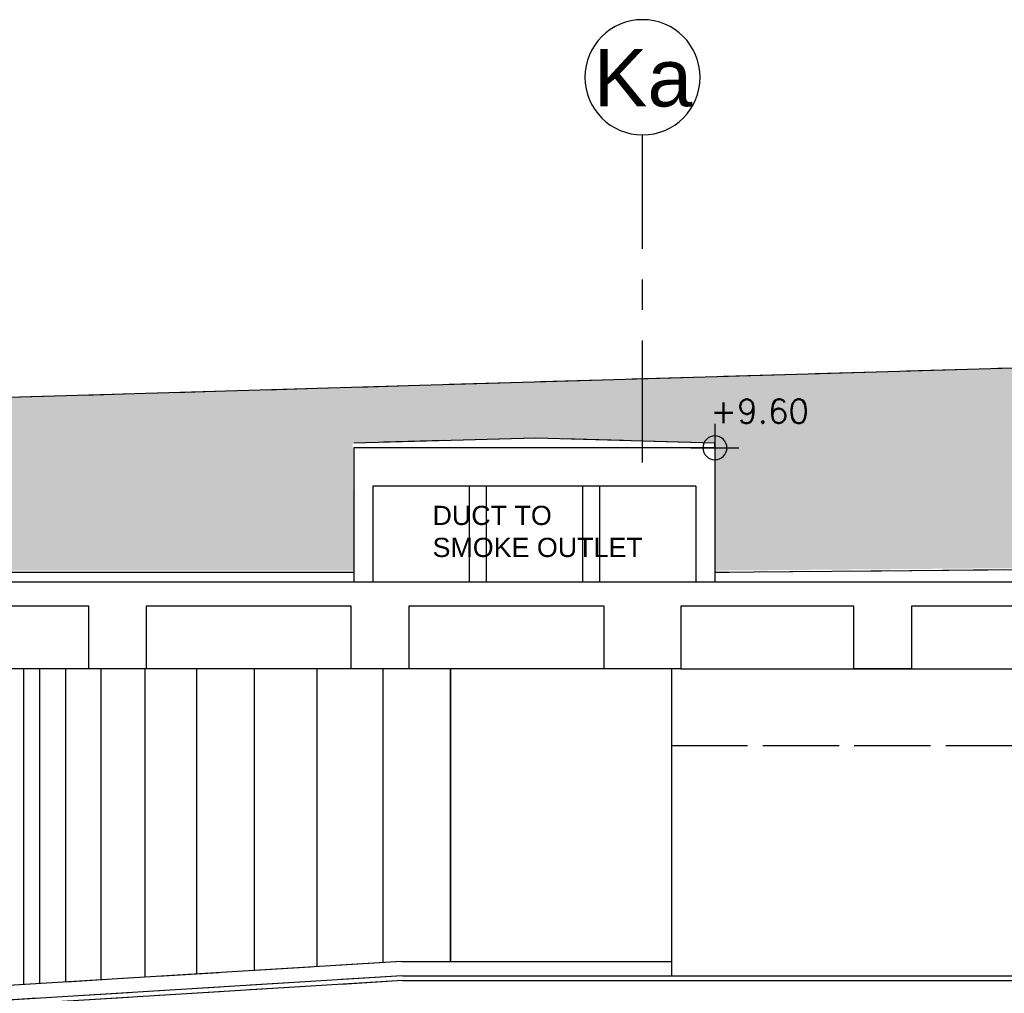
# Model space of a CAD drawing. Header units: millimetres. Extents: x 113048 to 489828, y -130780 to 23393.
# Tile 18 of 98: x 138391 to 148642, y -60045 to -49904. Entities that reach past the tile are written whole.
import ezdxf

# ---------------------------------------------------------------- set-up
doc = ezdxf.new("R2010")
doc.units = ezdxf.units.MM
doc.header["$LTSCALE"] = 100
for name, pattern in [('DASHDOT', [1, 0.5, -0.25, 0, -0.25]), ('Grid Line', [22.224999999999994, 12.7, -3.174999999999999, 3.174999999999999, -3.174999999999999]), ('Hidden', [9.524999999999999, 6.35, -3.175]), ('HIDDEN2', [4.762499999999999, 3.175, -1.5875])]:
    doc.linetypes.add(name, pattern=pattern)
for name, color, linetype in [('+C-160', 160, 'Hidden'), ('DLN020__', 6, 'DASHDOT'), ('DLN040__', 7, 'Continuous'), ('DLN210__', 7, 'Continuous'), ('DLN270__', 1, 'Continuous'), ('DLN280__', 3, 'Continuous'), ('HATCH', 8, 'Continuous'), ('INTWALL', 7, 'Continuous'), ('LEVEL', 7, 'Continuous')]:
    doc.layers.add(name, color=color, linetype=linetype)
doc.styles.add('romans', font='romans.shx')
doc.styles.add('SWISS MD BT', font='swiss.ttf')

# ---------------------------------------------------------------- blocks, each defined once
blk = doc.blocks.new('Grid - Bubble - 4mm-251209-Black Box Lvl _0_00_G_F- Kahlen')
at = {"layer": 'DLN020__', "linetype": 'Continuous'}
blk.add_circle((0, 0), 4.000000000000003, dxfattribs=at)
blk = doc.blocks.new('ELEX')
at = {"layer": 'LEVEL'}
for p, q in [((0, 0.5), (0, -0.5)), ((0.5, 0), (-0.5, 0))]:
    blk.add_line(p, q, dxfattribs=at)
blk.add_circle((0, 0), 0.25, dxfattribs=at)
at = {"layer": 'LEVEL', "style": 'romans'}
blk.add_attdef('ELEX', (0.2567988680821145, 0.3535533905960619), '', height=0.5, dxfattribs=at)
blk = doc.blocks.new('A$C713849A3')
at = {"layer": '+C-160'}
for p, q in [((-114416.2210362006, 43516.60271762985, -1.459900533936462), (-116312.0060281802, 43466.18290399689, -1.456521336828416)), ((-112552.0060297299, 43466.18290399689, -1.463223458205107), (-114416.2210362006, 43516.60271762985, -1.459900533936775)), ((-112552.0060298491, 43416.18290399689, -1.463223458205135), (-112552.0060297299, 43466.18290399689, -1.463223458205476)), ((-112552.0060297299, 43416.18290423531, -1.463223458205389), (-116312.0060281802, 43416.18290399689, -1.456521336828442)), ((-116312.0060281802, 43416.18290399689, -1.505520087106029), (-116312.0060274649, 42016.18290352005, -1.505520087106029)), ((-112552.0060297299, 43416.18290423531, -1.505520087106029), (-112552.0060288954, 42016.18290352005, -1.505520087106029)), ((-112752.0060294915, 43016.18290590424, -1.505520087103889), (-116112.0060278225, 43016.18290447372, -1.456877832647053)), ((-116112.0060278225, 43016.18290447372, -1.505520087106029), (-116112.0060271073, 42016.18290352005, -1.505520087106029)), ((-115112.0060267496, 43016.18290447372, -1.505520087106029), (-115112.0060261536, 42016.18290352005, -1.505520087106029)), ((-114932.0060244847, 43016.18290447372, -1.505520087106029), (-114932.0060238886, 42016.18290352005, -1.505520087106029)), ((-113932.006026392, 43016.18290447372, -1.505520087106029), (-113932.006025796, 42016.18290352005, -1.505520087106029)), ((-113752.0060242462, 43016.18290447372, -1.505520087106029), (-113752.0060236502, 42016.18290352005, -1.505520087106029)), ((-112752.0060296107, 43016.18290447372, -1.505520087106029), (-112752.0060290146, 42016.18290352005, -1.505520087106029)), ((-93355.06992733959, 42294.96743058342, -1.505520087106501), (-112552.0060288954, 42116.18290471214, -1.463223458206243)), ((-116312.0060274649, 42116.18290447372, -1.456521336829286), (-128255.4697850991, 42116.18290375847, -1.435232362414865)), ((-62455.46978509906, 42016.18290328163, -1.435232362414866), (-128255.4697852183, 42016.18290352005, -1.435232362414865)), ((-70656.02436471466, 42016.18290733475, -1.537902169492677), (-128255.4697852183, 42016.18290352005, -1.435232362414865)), ((-119072.1364469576, 41766.18290685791, -1.435232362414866), (-121105.4697825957, 41766.18290685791, -1.435232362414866)), ((-119072.1364469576, 41115.78317331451, -1.435232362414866), (-119072.1364469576, 41766.18290733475, -1.435232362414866)), ((-116338.8031128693, 41766.18290638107, -1.435232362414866), (-118472.136447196, 41766.18290685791, -1.435232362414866)), ((-118472.136447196, 41766.18290685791, -1.435232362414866), (-118472.1364473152, 41115.78317283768, -1.435232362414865)), ((-116338.8031129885, 41115.78317236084, -1.435232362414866), (-116338.8031129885, 41766.18290638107, -1.435232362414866)), ((-113705.4697827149, 41766.18290638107, -1.435232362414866), (-115738.8031127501, 41766.18290638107, -1.435232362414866)), ((-115738.8031128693, 41766.18290638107, -1.435232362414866), (-115738.8031128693, 41115.78317236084, -1.435232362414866)), ((-113705.4697828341, 41115.78317283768, -1.435232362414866), (-113705.4697828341, 41766.18290685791, -1.435232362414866)), ((-111105.4697831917, 41766.18290661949, -1.435232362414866), (-112905.4697830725, 41766.18290638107, -1.435232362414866)), ((-112905.4697828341, 41766.18290685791, -1.435232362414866), (-112905.4697829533, 41115.78317283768, -1.435232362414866)), ((-111105.4697831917, 41115.78317331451, -1.435232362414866), (-111105.4697831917, 41766.18290733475, -1.435232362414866)), ((-108605.4697834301, 41766.18290733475, -1.435232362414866), (-110505.4697834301, 41766.18290685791, -1.435232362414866)), ((-110505.4697835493, 41766.18290685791, -1.435232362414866), (-110505.4697835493, 41115.78317283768, -1.435232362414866)), ((-113705.4697827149, 41115.783171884, -1.435232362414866), (-121105.4697827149, 41115.783171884, -1.435232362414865)), ((-119750.0673178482, 41115.78317331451, -1.435232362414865), (-119750.0673178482, 37824.17102407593, -1.435232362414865)), ((-119585.2241087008, 41115.7831730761, -1.435232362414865), (-119585.2241085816, 37834.29940938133, -1.435232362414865)), ((-119314.9991439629, 41115.7831730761, -1.435232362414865), (-119314.9991438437, 37850.90271686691, -1.435232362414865)), ((-118472.1364473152, 41115.78317283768, -1.435232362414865), (-119072.136447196, 41115.78317283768, -1.435232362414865)), ((-118472.1364473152, 41115.78317283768, -1.435232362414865), (-119072.1364469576, 41115.78317331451, -1.435232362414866)), ((-118946.0462600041, 41115.78317140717, -1.435232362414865), (-118946.0462600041, 37873.57211827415, -1.435232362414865)), ((-118487.4503005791, 41115.783171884, -1.435232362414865), (-118487.4503006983, 37901.74941753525, -1.435232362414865)), ((-117950.5034207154, 41115.783171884, -1.435232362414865), (-117950.5034205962, 37934.74079679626, -1.435232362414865)), ((-117348.4270340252, 41115.783171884, -1.435232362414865), (-117348.4270341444, 37971.73389743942, -1.435232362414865)), ((-116696.0462600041, 41115.783171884, -1.435232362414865), (-116696.0462598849, 38011.8178276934, -1.435232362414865)), ((-115738.8031128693, 41115.78317236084, -1.435232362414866), (-116338.8031131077, 41115.783171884, -1.435232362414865)), ((-115738.8031128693, 41115.78317236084, -1.435232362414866), (-116338.8031129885, 41115.78317236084, -1.435232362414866)), ((-116009.4248778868, 41115.783171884, -1.435232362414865), (-116009.4248778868, 38054.00558756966, -1.435232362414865)), ((-115305.4697852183, 38065.90056347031, -1.435232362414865), (-115305.4697849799, 41115.783171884, -1.435232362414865)), ((-115305.4697849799, 41115.783171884, -1.435232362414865), (-115305.4697852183, 38065.90056347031, -1.435232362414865)), ((-112905.4697828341, 41115.78317283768, -1.435232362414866), (-113705.4697829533, 41115.78317236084, -1.435232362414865)), ((-112905.4697829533, 41115.78317283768, -1.435232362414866), (-113705.4697828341, 41115.78317283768, -1.435232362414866)), ((-113005.4697874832, 41115.78317259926, -1.435232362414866), (-113005.4697854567, 37916.18290328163, -1.435232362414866)), ((-112905.4697828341, 41115.78317283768, -1.435232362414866), (-106205.4697824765, 41115.78317283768, -1.435232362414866)), ((-110505.4697834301, 41115.78317283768, -1.435232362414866), (-111105.4697834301, 41115.78317283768, -1.435232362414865)), ((-110505.4697835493, 41115.78317283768, -1.435232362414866), (-111105.4697831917, 41115.78317331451, -1.435232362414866)), ((-113005.4697868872, 40316.24294780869, -1.435232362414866), (-67795.6941986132, 40316.24297570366, -1.435232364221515)), ((-115815.8297472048, 38065.90056370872, -1.435232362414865), (-120105.4697852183, 37802.33419489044, -1.435232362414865)), ((-115815.8297470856, 38065.90056347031, -1.435232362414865), (-113005.4697854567, 38065.90056299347, -1.435232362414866)), ((-115805.0960978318, 37866.18290352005, -1.435232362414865), (-127655.4697853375, 37138.06587719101, -1.435232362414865)), ((-115806.6307143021, 37916.18290352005, -1.435232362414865), (-126805.4697853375, 37240.38632415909, -1.435232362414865)), ((-115805.1522579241, 37916.17945264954, -1.435232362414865), (-66307.6657999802, 37916.24494504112, -1.435232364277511)), ((-115805.152254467, 37866.17945264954, -1.435232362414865), (-66307.66579652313, 37866.24494504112, -1.435232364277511))]:
    blk.add_line(p, q, dxfattribs=at)
at = {"layer": '+C-160', "elevation": -1.364944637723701}
blk.add_lwpolyline([(-78294.89325154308, 43816.18290876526), (-87826.24265778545, 44317.20589183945), (-107065.7741795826, 44316.18290495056), (-124420.7127553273, 43807.68371247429), (-145133.4126033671, 42819.2195244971)], dxfattribs=at)

msp = doc.modelspace()

# ---------------------------------------------------------------- hatches: boundary and pattern name
at = {"layer": 'HATCH'}
h = msp.add_hatch(dxfattribs=at)
h.set_pattern_fill('EARTH', color=256, scale=79.99999999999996, angle=44.99999999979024)
h.set_pattern_definition([(44.99999999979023, (-62666165.20933845, 1166790508.909106), (2.630258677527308e-09, 718.4204896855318), [507.9999999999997, -507.9999999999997]), (44.99999999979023, (-62666299.91318026, 1166790643.612948), (2.630258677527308e-09, 718.4204896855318), [507.9999999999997, -507.9999999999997]), (44.99999999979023, (-62666434.61702207, 1166790778.31679), (2.630258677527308e-09, 718.4204896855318), [507.9999999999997, -507.9999999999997]), (134.9999999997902, (-62666434.61702207, 1166790868.119351), (-718.4204896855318, 2.630258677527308e-09), [507.9999999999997, -507.9999999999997]), (134.9999999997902, (-62666299.91318026, 1166791002.823193), (-718.4204896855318, 2.630258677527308e-09), [507.9999999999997, -507.9999999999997]), (134.9999999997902, (-62666165.20933844, 1166791137.527035), (-718.4204896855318, 2.630258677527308e-09), [507.9999999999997, -507.9999999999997])])
h.paths.add_polyline_path([(164824.9238923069, -54313.53560752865), (169975.0850680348, -54263.52617855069), (169975.0850686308, -55484.74166316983), (195725.4949710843, -55642.31077260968), (195725.4949778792, -54741.51995058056), (203775.4949743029, -54638.68407983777), (203775.4949666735, -54092.31071014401), (211425.3861388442, -53995.42484397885), (211425.6038027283, -53782.31071109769), (211675.7272036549, -53479.04956264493), (202966.2717309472, -53540.93449277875), (202966.2717299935, -54344.31070895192), (199580.1409711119, -54344.31071062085), (199579.9183043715, -53540.93498773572), (188486.8569245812, -53565.64714307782), (188487.0152727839, -53961.11207075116), (188092.8653960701, -53942.31069726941), (188092.8653964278, -54344.31070156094), (187561.8653961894, -54344.31070132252), (187342.6762739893, -54143.31070156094), (181136.260626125, -54143.31070060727), (180917.0715033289, -54344.31069989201), (179886.0715040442, -54344.31069917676), (179886.0715036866, -53946.00920052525), (170354.7220976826, -53473.66341514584), (151105.0715498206, -53464.11907119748), (133760.2520001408, -53972.02537198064), (128003.6379524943, -54234.61731667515), (128527.5926844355, -55642.31071157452), (141868.958727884, -55642.31070203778), (141858.8917916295, -54313.79391832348), (143749.2792156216, -54263.51765675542), (145628.9587257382, -54313.5261799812), (145628.9587264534, -55642.31070823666), (164825.8948280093, -55484.74165363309)])

# ---------------------------------------------------------------- linework, layer by layer
at = {"layer": 'DLN020__', "linetype": 'Grid Line'}
msp.add_line((144875.4949686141, -54514.64196633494), (144875.4949686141, -51103.52614974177), dxfattribs=at)
at = {"layer": 'DLN210__', "color": 1}
for p, q in [((138430.8974376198, -56663.92591066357), (138430.8974376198, -59955.53805990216)), ((138595.7406467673, -56663.92591090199), (138595.7406468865, -59945.40967459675)), ((138865.9656115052, -56663.92591090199), (138865.9656116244, -59928.80636711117)), ((139234.918495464, -56663.92591257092), (139234.918495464, -59906.13696570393)), ((139693.514454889, -56663.92591209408), (139693.5144547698, -59877.95966644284)), ((140230.4613347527, -56663.92591209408), (140230.4613348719, -59844.96828718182)), ((140832.5377214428, -56663.92591209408), (140832.5377213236, -59807.97518653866)), ((141484.918495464, -56663.92591209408), (141484.9184955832, -59767.89125628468)), ((142171.5398775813, -56663.92591209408), (142171.5398775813, -59725.70349640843)), ((142875.4949702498, -59713.80852050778), (142875.4949704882, -56663.92591209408)), ((142875.4949704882, -56663.92591209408), (142875.4949702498, -59713.80852050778)), ((145175.4949679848, -56663.92591137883), (145175.4949700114, -59863.52618069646)), ((142365.1350083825, -59713.80852050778), (145175.4949700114, -59713.80852098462))]:
    msp.add_line(p, q, dxfattribs=at)
at = {"layer": 'DLN210__', "color": 5, "elevation": 0.07028772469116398}
msp.add_lwpolyline([(179886.071503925, -53963.52617521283), (170354.7220976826, -53462.50319213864), (151115.1905758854, -53463.52617902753), (133760.2520001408, -53972.0253715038), (113047.552152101, -54960.48955948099)], dxfattribs=at)
at = {"layer": 'DLN270__', "color": 1}
for p, q in [((143764.7437192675, -54263.10636634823, -0.02466817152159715), (141868.9587272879, -54313.5261799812, -0.02128897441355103)), ((145628.9587257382, -54313.5261799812, -0.02799109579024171), (143764.7437192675, -54263.10636634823, -0.02466817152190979)), ((164825.8948281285, -55484.74165339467, -0.07028772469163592), (145628.9587265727, -55663.52617926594, -0.0279910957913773)), ((141868.9587280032, -55663.52617950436, -0.02128897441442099), (129925.494970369, -55663.52618021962))]:
    msp.add_line(p, q, dxfattribs=at)
at = {"layer": 'DLN280__'}
for p, q in [((145628.9587257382, -54363.52617974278, -0.02799109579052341), (141868.9587272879, -54363.5261799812, -0.0212889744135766)), ((141868.9587272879, -54363.5261799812, -0.07028772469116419), (141868.9587280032, -55763.52618045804, -0.07028772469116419)), ((145628.9587257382, -54363.52617974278, -0.07028772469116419), (145628.9587265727, -55763.52618045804, -0.07028772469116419)), ((145428.9587259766, -54763.52617807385, -0.07028772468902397), (142068.9587276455, -54763.52617950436, -0.02164547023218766)), ((142068.9587276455, -54763.52617950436, -0.07028772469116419), (142068.9587283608, -55763.52618045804, -0.07028772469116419)), ((145428.9587258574, -54763.52617950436, -0.07028772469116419), (145428.9587264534, -55763.52618045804, -0.07028772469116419)), ((195725.494970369, -55763.52618069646), (129925.4949702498, -55763.52618045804)), ((187524.9403907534, -55763.52617664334, -0.102669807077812), (129925.4949702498, -55763.52618045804)), ((139108.8283085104, -56013.52617712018), (137075.4949728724, -56013.52617712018)), ((139108.8283085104, -56663.92591066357), (139108.8283085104, -56013.52617664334)), ((141842.1616425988, -56013.52617759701), (139708.828308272, -56013.52617712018)), ((139708.828308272, -56013.52617712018), (139708.8283081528, -56663.92591114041)), ((141842.1616424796, -56663.92591161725), (141842.1616424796, -56013.52617759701)), ((144475.4949727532, -56013.52617759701), (142442.161642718, -56013.52617759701)), ((142442.1616425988, -56013.52617759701), (142442.1616425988, -56663.92591161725)), ((144475.494972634, -56663.92591114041), (144475.494972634, -56013.52617712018)), ((147075.4949722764, -56013.5261773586), (145275.4949723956, -56013.52617759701)), ((145275.494972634, -56013.52617712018), (145275.4949725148, -56663.92591114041)), ((147075.4949722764, -56663.92591066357), (147075.4949722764, -56013.52617664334)), ((149575.4949720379, -56013.52617664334), (147675.4949720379, -56013.52617712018)), ((147675.4949719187, -56013.52617712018), (147675.4949719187, -56663.92591114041)), ((139708.8283081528, -56663.92591114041), (139108.828308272, -56663.92591114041)), ((139708.8283081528, -56663.92591114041), (139108.8283085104, -56663.92591066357)), ((142442.1616425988, -56663.92591161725), (141842.1616423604, -56663.92591209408)), ((142442.1616425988, -56663.92591161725), (141842.1616424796, -56663.92591161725)), ((145275.494972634, -56663.92591114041), (144475.4949725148, -56663.92591161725)), ((145275.4949725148, -56663.92591114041), (144475.494972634, -56663.92591114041)), ((147675.4949720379, -56663.92591114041), (147075.4949720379, -56663.92591114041)), ((147675.4949719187, -56663.92591114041), (147075.4949722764, -56663.92591066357)), ((142375.8686576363, -59913.52618045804), (130525.4949701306, -60641.64320678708)), ((142375.812501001, -59913.52963132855), (191873.2989589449, -59913.46413893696, -1.862645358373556e-09))]:
    msp.add_line(p, q, dxfattribs=at)
at = {"layer": 'DLN280__', "color": 1}
for p, q in [((143068.9587287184, -54763.52617950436, -0.07028772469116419), (143068.9587293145, -55763.52618045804, -0.07028772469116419)), ((143248.9587309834, -54763.52617950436, -0.07028772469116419), (143248.9587315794, -55763.52618045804, -0.07028772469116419)), ((144248.9587290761, -54763.52617950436, -0.07028772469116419), (144248.9587296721, -55763.52618045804, -0.07028772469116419)), ((144428.9587312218, -54763.52617950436, -0.07028772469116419), (144428.9587318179, -55763.52618045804, -0.07028772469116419)), ((144475.4949727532, -56663.92591209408), (137075.4949727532, -56663.92591209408)), ((145275.494972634, -56663.92591114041), (151975.4949729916, -56663.92591114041))]:
    msp.add_line(p, q, dxfattribs=at)
at = {"layer": 'INTWALL', "color": 1}
for p, q in [((145628.958725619, -54363.5261799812, -0.02799109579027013), (145628.9587257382, -54313.5261799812, -0.02799109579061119)), ((142365.1350082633, -59713.80852026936), (138075.4949702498, -59977.37488908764)), ((142374.334041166, -59863.52618045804), (131375.4949701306, -60539.322759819)), ((142375.812497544, -59863.52963132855), (191873.2989554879, -59863.46413893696, -1.862645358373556e-09))]:
    msp.add_line(p, q, dxfattribs=at)
at = {"layer": 'INTWALL', "color": 1, "linetype": 'HIDDEN2'}
msp.add_line((145175.4949685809, -57463.4661361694), (190385.2705568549, -57463.46610827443, -1.806649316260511e-09), dxfattribs=at)

# ---------------------------------------------------------------- block references
at = {"layer": '+C-160'}
msp.add_blockref('A$C713849A3', (258180.9647554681, -97779.70908397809, 1.435232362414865), dxfattribs=at)
at = {"layer": 'DLN020__', "xscale": -150, "yscale": 149.9999999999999, "zscale": 149.9999999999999, "rotation": 180}
msp.add_blockref('Grid - Bubble - 4mm-251209-Black Box Lvl _0_00_G_F- Kahlen', (144875.4949687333, -50503.52614950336), dxfattribs=at)
at = {"layer": 'LEVEL'}
ref = msp.add_blockref('ELEX', (145628.958725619, -54363.52618999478, -0.07028772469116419), dxfattribs=dict(at, xscale=-499.9999999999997, yscale=499.9999999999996, zscale=499.9999999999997, rotation=359.9999999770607))
ref.add_attrib('ELEX', '+9.60', (145580.8792394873, -54106.85128993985, -0.07028772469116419), dxfattribs={"height": 249.9999999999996, "style": 'romans'})

# ---------------------------------------------------------------- texts
at = {"layer": 'DLN020__', "color": 3, "insert": (144879.7058270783, -50207.78759574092), "char_height": 599.9999999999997, "width": 1209.599999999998, "attachment_point": 2, "line_spacing_factor": 1.006669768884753}
msp.add_mtext('{\\fSwis721 BT|b0|i0|c0|p34;Ka}', dxfattribs=at)
at = {"layer": 'DLN040__', "insert": (142689.1359090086, -54967.24548072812, 0.0702877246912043), "char_height": 199.9999999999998, "width": 2488.614766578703, "attachment_point": 1, "style": 'SWISS MD BT'}
msp.add_mtext('DUCT TO \\PSMOKE OUTLET', dxfattribs=at)

doc.saveas('drawing.dxf')
